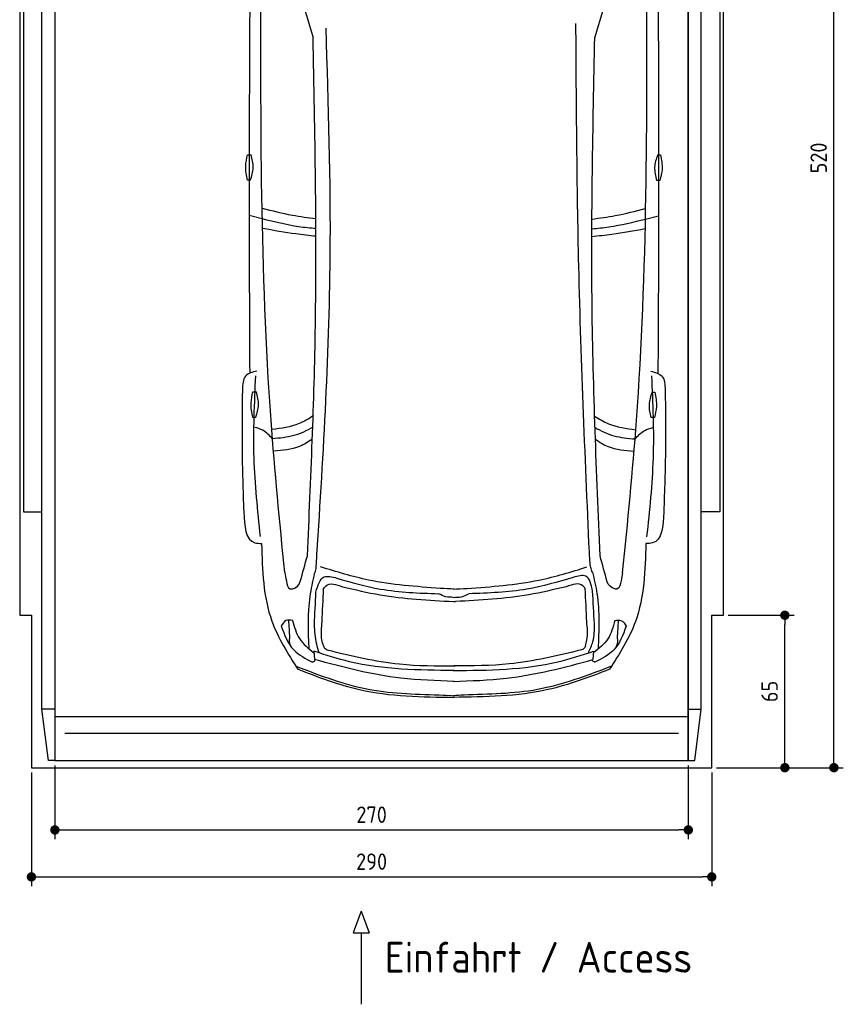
# Model space of a CAD drawing. Header units: millimetres. Extents: x -20 to 3511, y -1009 to 5673.
# Tile 1 of 3: x 0 to 3511, y -1009 to 3190. Entities that reach past the tile are written whole.
import ezdxf

# ---------------------------------------------------------------- set-up
doc = ezdxf.new("R2010")
doc.units = ezdxf.units.MM
for name, color, linetype in [('4', 3, 'Continuous'), ('5', 3, 'Continuous'), ('Car', 10, 'Continuous')]:
    doc.layers.add(name, color=color, linetype=linetype)
doc.styles.get("Standard").update_dxf_attribs({"font": 'ISOCP.SHX'})
doc.dimstyles.new('GEN-ISO', dxfattribs={"dimscale": 20, "dimtxt": 3.5, "dimasz": 2, "dimexe": 2, "dimexo": 1, "dimgap": 1.5, "dimtad": 1, "dimdec": 1, "dimdsep": 46, "dimtxsty": 'STANDARD', "dimblk": 'PUNKT', "dimcen": 2, "dimclrd": 256, "dimclre": 256, "dimclrt": 2, "dimadec": 0, "dimazin": 0, "dimtp": 0.1, "dimtm": 0.1, "dimtfac": 0.71, "dimtdec": 1, "dimtmove": 2, "dimatfit": 3, "dimldrblk": 'PUNKT', "dimfxl": 1, "dimtolj": 1, "dimarcsym": 0})

# ---------------------------------------------------------------- blocks, each defined once
blk = doc.blocks.new('PUNKT')
at = {"layer": '4', "color": 0, "linetype": 'ByBlock'}
blk.add_line((-0.5, 0), (-1, 0), dxfattribs=at)
at = {"layer": '4', "color": 0, "linetype": 'ByBlock', "const_width": 0.5}
blk.add_lwpolyline([(-0.25, 0, 1), (0.25, 0, 1)], format="xyb", close=True, dxfattribs=at)
blk = doc.blocks.new('*D4')
at = {"layer": '5', "lineweight": -2}
for p, q in [((50, -20), (50, -505.7)), ((2950, -20), (2950, -505.7)), ((90, -465.7), (2910, -465.7))]:
    blk.add_line(p, q, dxfattribs=at)
at = {"layer": 'DEFPOINTS', "color": 0}
for p in [(50, 0), (2950, 0), (2950, -465.7)]:
    blk.add_point(p, dxfattribs=at)
at = {"layer": '5', "lineweight": -2, "xscale": 40, "yscale": 40, "zscale": 40, "rotation": 180}
blk.add_blockref('PUNKT', (50, -465.7), dxfattribs=at)
at = {"layer": '5', "lineweight": -2, "xscale": 40, "yscale": 40, "zscale": 40}
blk.add_blockref('PUNKT', (2950, -465.7), dxfattribs=at)
at = {"layer": '5', "color": 2, "insert": (1500, -400.7), "char_height": 70, "attachment_point": 5}
blk.add_mtext('290', dxfattribs=at)
blk = doc.blocks.new('*D5')
at = {"layer": '5', "lineweight": -2}
for p, q in [((150, 10), (150, -305.5)), ((2850, 10), (2850, -305.5)), ((190, -265.5), (2810, -265.5))]:
    blk.add_line(p, q, dxfattribs=at)
at = {"layer": 'DEFPOINTS', "color": 0}
for p in [(150, 30), (2850, 30), (2850, -265.5)]:
    blk.add_point(p, dxfattribs=at)
at = {"layer": '5', "lineweight": -2, "xscale": 40, "yscale": 40, "zscale": 40, "rotation": 180}
blk.add_blockref('PUNKT', (150, -265.5), dxfattribs=at)
at = {"layer": '5', "lineweight": -2, "xscale": 40, "yscale": 40, "zscale": 40}
blk.add_blockref('PUNKT', (2850, -265.5), dxfattribs=at)
at = {"layer": '5', "color": 2, "insert": (1500, -200.5), "char_height": 70, "attachment_point": 5}
blk.add_mtext('270', dxfattribs=at)
blk = doc.blocks.new('*D6')
at = {"layer": '5', "lineweight": -2}
for p, q in [((3020, 5200), (3510.6, 5200)), ((3470.6, 40), (3470.6, 5160)), ((2970, 0), (3510.6, 0))]:
    blk.add_line(p, q, dxfattribs=at)
at = {"layer": 'DEFPOINTS', "color": 0}
for p in [(3000, 5200), (3470.6, 5200), (2950, 0)]:
    blk.add_point(p, dxfattribs=at)
at = {"layer": '5', "lineweight": -2, "xscale": 40, "yscale": 40, "zscale": 40}
for p, rotation in [((3470.6, 5200), 90), ((3470.6, 0), 270)]:
    blk.add_blockref('PUNKT', p, dxfattribs=dict(at, rotation=rotation))
at = {"layer": '5', "color": 2, "insert": (3405.6, 2600), "char_height": 70, "attachment_point": 5, "rotation": 90}
blk.add_mtext('\\A1;520', dxfattribs=at)
blk = doc.blocks.new('*D7')
at = {"layer": '5', "lineweight": -2}
for p, q in [((3020, 650), (3301.5, 650)), ((3261.5, 40), (3261.5, 610)), ((2970, 0), (3301.5, 0))]:
    blk.add_line(p, q, dxfattribs=at)
at = {"layer": 'DEFPOINTS', "color": 0}
for p in [(3000, 650), (3261.5, 650), (2950, 0)]:
    blk.add_point(p, dxfattribs=at)
at = {"layer": '5', "lineweight": -2, "xscale": 40, "yscale": 40, "zscale": 40}
for p, rotation in [((3261.5, 650), 90), ((3261.5, 0), 270)]:
    blk.add_blockref('PUNKT', p, dxfattribs=dict(at, rotation=rotation))
at = {"layer": '5', "color": 2, "insert": (3196.5, 325), "char_height": 70, "attachment_point": 5, "rotation": 90}
blk.add_mtext('\\A1;65', dxfattribs=at)

msp = doc.modelspace()

# ---------------------------------------------------------------- linework, layer by layer
for p, q in [((122.5, 30), (95, 250)), ((150, 250), (95, 250)), ((150, 218), (2850, 218)), ((2850, 250), (2905, 250)), ((2877.5, 30), (2905, 250)), ((1455.61, -611.7), (1421.1, -704.41)), ((1455.61, -611.7), (1490.11, -704.41)), ((1421.1, -704.41), (1490.11, -704.41)), ((1455.61, -704.41), (1455.61, -1009.04))]:
    msp.add_line(p, q)
msp.add_lwpolyline([(3000, 5200), (2950, 5200), (2950, 5200), (50, 5200), (50, 5200), (0, 5200), (0, 650), (50, 650), (50, 0), (2950, 0), (2950, 650), (3000, 650)], close=True)
for points in [[(95, 5174.91), (150, 5174.91), (150, 30), (122.5, 30)], [(95, 250), (95, 5174.91)], [(150, 30), (2850, 30), (2850, 5174.91)], [(150, 5174.91), (150, 30)], [(2905, 5174.91), (2850, 5174.91), (2850, 30), (2877.5, 30)], [(2905, 250), (2905, 5174.91)], [(95, 3799.63), (16, 3799.63), (16, 1091.5), (95, 1091.5)], [(2905, 3799.63), (2984, 3799.63), (2984, 1091.5), (2905, 1091.5)], [(2807.98, 146.19), (1700, 146.19), (192.02, 146.19)]]:
    msp.add_lwpolyline(points)
at = {"layer": 'Car'}
for p, q in [((1033.91, 2340.1), (978.13, 2354.08)), ((2667.37, 2339.4), (2723.16, 2353.34)), ((1253.76, 496.87), (1256.92, 461.15)), ((2445.96, 496.36), (2442.77, 460.64))]:
    msp.add_line(p, q, dxfattribs=at)
for points in [[(971.3, 2613.47), (986.28, 2613.47)], [(2718.82, 2613.01), (2731.76, 2612.77)], [(983.65, 2504.91), (970.72, 2504.91)], [(2729.13, 2504.24), (2714.15, 2504.52)], [(994.2, 1602.53), (1009.18, 1602.53)], [(2695.04, 1601.34), (2707.97, 1601.1)], [(1006.56, 1493.97), (993.62, 1493.97)], [(2705.34, 1492.57), (2690.36, 1492.85)]]:
    msp.add_lwpolyline(points, dxfattribs=at)
for centre, start, end in [((-4708.33, 1413.49), 15.945352, 19.596216), ((8408.82, 1407.93), 160.355167, 164.006031)]:
    msp.add_arc(centre, 6197.21, start, end, dxfattribs=at)
for points, knots in [([(981.07, 3377.59), (979.26, 3032.87), (976.93, 2465.27), (979.24, 1897.69), (980.45, 1681.9)], [30.2317921, 30.2317921, 30.2317921, 30.2317921, 135.7738464, 200.5104278, 200.5104278, 200.5104278, 200.5104278]), ([(1129.89, 832.12), (1108.57, 1048.4), (1024.58, 1900.51), (1027.06, 2757.46), (1028.91, 3396.9)], [0, 0, 0, 0, 651.7606985, 2567.8765597, 2567.8765597, 2567.8765597, 2567.8765597]), ([(2570.11, 831.51), (2591.62, 1047.77), (2676.33, 1899.81), (2674.58, 2756.76), (2673.27, 3396.21)], [0, 0, 0, 0, 651.7606985, 2567.8765597, 2567.8765597, 2567.8765597, 2567.8765597]), ([(2721.09, 3377.58), (2722.62, 3027.89), (2724.45, 2462.41), (2721.67, 1896.95), (2720.27, 1681.16)], [30.8675023, 30.8675023, 30.8675023, 30.8675023, 135.7738464, 200.5104278, 200.5104278, 200.5104278, 200.5104278]), ([(1264.54, 867.97), (1292.2, 1304.87), (1340.39, 2066.18), (1316.07, 2828.46), (1305.7, 3153.28)], [0, 0, 0, 0, 1312.3473022, 2286.8098626, 2286.8098626, 2286.8098626, 2286.8098626]), ([(2430.11, 879.74), (2411.5, 1299.36), (2377.6, 2063.7), (2373.02, 2828.76), (2370.95, 3173.81)], [0, 0, 0, 0, 1259.9414447, 2295.0149605, 2295.0149605, 2295.0149605, 2295.0149605]), ([(1226.47, 903.88), (1240.93, 1231.12), (1273.51, 1968.16), (1258.68, 2705.83), (1250.44, 3115.99)], [0, 0, 0, 0, 982.4163999, 2212.7413199, 2212.7413199, 2212.7413199, 2212.7413199]), ([(2473.6, 903.35), (2458.81, 1258.36), (2428.12, 1995.48), (2443.52, 2733.1), (2451.51, 3115.48)], [0, 0, 0, 0, 1065.6485601, 2212.7195413, 2212.7195413, 2212.7195413, 2212.7195413]), ([(970.72, 2504.91), (966.68, 2525.38), (959.51, 2561.73), (967.71, 2597.74), (971.3, 2613.47)], [0, 0, 0, 0, 61.7022745, 109.6273698, 109.6273698, 109.6273698, 109.6273698]), ([(983.65, 2504.91), (989.07, 2522.57), (1000.08, 2558.49), (990.93, 2594.94), (986.28, 2613.47)], [0, 0, 0, 0, 54.314538, 110.4477452, 110.4477452, 110.4477452, 110.4477452]), ([(2718.82, 2613.01), (2713.08, 2595.46), (2701.39, 2559.76), (2709.85, 2523.13), (2714.15, 2504.52)], [0, 0, 0, 0, 54.314538, 110.4477452, 110.4477452, 110.4477452, 110.4477452]), ([(2731.76, 2612.77), (2735.41, 2592.23), (2741.89, 2555.74), (2733.01, 2519.9), (2729.13, 2504.24)], [0, 0, 0, 0, 61.7022745, 109.6273698, 109.6273698, 109.6273698, 109.6273698]), ([(1262.15, 2340.12), (1228.86, 2344.02), (1151.61, 2354.6), (1076, 2374.13), (1035.12, 2384.16)], [6.4329915, 6.4329915, 6.4329915, 6.4329915, 16.5424251, 29.8301072, 29.8301072, 29.8301072, 29.8301072]), ([(2439.35, 2339.64), (2472.57, 2343.51), (2549.76, 2354.02), (2625.32, 2373.48), (2666.24, 2384.01)], [6.4540006, 6.4540006, 6.4540006, 6.4540006, 16.5424251, 29.8301072, 29.8301072, 29.8301072, 29.8301072]), ([(1262.57, 2298.68), (1238.26, 2300.64), (1161.14, 2308.51), (1085.67, 2327.25), (1033.91, 2340.1)], [6.5564591, 6.5564591, 6.5564591, 6.5564591, 13.8699149, 29.8274463, 29.8274463, 29.8274463, 29.8274463]), ([(2438.92, 2298.2), (2463.15, 2300.14), (2540.2, 2307.94), (2615.61, 2326.6), (2667.37, 2339.4)], [6.5803524, 6.5803524, 6.5803524, 6.5803524, 13.8699149, 29.8274463, 29.8274463, 29.8274463, 29.8274463]), ([(1262.58, 2265.84), (1234.18, 2268.73), (1157.84, 2277.34), (1082.19, 2291.02), (1036.53, 2299.28)], [6.6327441, 6.6327441, 6.6327441, 6.6327441, 15.2289071, 29.6828472, 29.6828472, 29.6828472, 29.6828472]), ([(2438.91, 2265.37), (2467.22, 2268.23), (2543.48, 2276.77), (2619.05, 2290.37), (2664.72, 2298.59)], [6.6592474, 6.6592474, 6.6592474, 6.6592474, 15.2289071, 29.6828472, 29.6828472, 29.6828472, 29.6828472]), ([(1010.88, 1691.5), (991.94, 1686.55), (951.77, 1676.05), (950.19, 1634.01), (949.35, 1611.79)], [0, 0, 0, 0, 52.9773642, 112.3150444, 112.3150444, 112.3150444, 112.3150444]), ([(2689.85, 1690.79), (2708.79, 1685.82), (2748.95, 1675.29), (2750.5, 1633.24), (2751.31, 1611.03)], [0, 0, 0, 0, 52.9773642, 112.3150444, 112.3150444, 112.3150444, 112.3150444]), ([(1026.26, 985.16), (1014.51, 1096.93), (990.5, 1325.19), (1000.97, 1554.49), (1006.31, 1671.51)], [0, 0, 0, 0, 336.6348432, 687.5082416, 687.5082416, 687.5082416, 687.5082416]), ([(2673.87, 984.46), (2685.72, 1096.22), (2709.92, 1324.46), (2699.65, 1553.77), (2694.41, 1670.8)], [0, 0, 0, 0, 336.6348432, 687.5082416, 687.5082416, 687.5082416, 687.5082416]), ([(949.35, 1611.79), (948.22, 1529.1), (945.85, 1355.57), (951.77, 1182.12), (954.87, 1091.32)], [0, 0, 0, 0, 248.0557509, 520.5632768, 520.5632768, 520.5632768, 520.5632768]), ([(993.62, 1493.97), (989.59, 1514.43), (982.42, 1550.79), (990.62, 1586.79), (994.2, 1602.53)], [0, 0, 0, 0, 61.7022745, 109.6273698, 109.6273698, 109.6273698, 109.6273698]), ([(1006.56, 1493.97), (1011.97, 1511.63), (1022.98, 1547.54), (1013.83, 1584), (1009.18, 1602.53)], [0, 0, 0, 0, 54.314538, 110.4477452, 110.4477452, 110.4477452, 110.4477452]), ([(2695.04, 1601.34), (2689.29, 1583.79), (2677.6, 1548.09), (2686.06, 1511.47), (2690.36, 1492.85)], [0, 0, 0, 0, 54.314538, 110.4477452, 110.4477452, 110.4477452, 110.4477452]), ([(2707.97, 1601.1), (2711.62, 1580.56), (2718.1, 1544.08), (2709.22, 1508.24), (2705.34, 1492.57)], [0, 0, 0, 0, 61.7022745, 109.6273698, 109.6273698, 109.6273698, 109.6273698]), ([(2751.31, 1611.03), (2752.38, 1528.34), (2754.6, 1354.8), (2748.53, 1181.36), (2745.35, 1090.57)], [0, 0, 0, 0, 248.0557509, 520.5632768, 520.5632768, 520.5632768, 520.5632768]), ([(1250.73, 1500.31), (1231.76, 1487.26), (1178, 1455.83), (1114.67, 1446.98), (1074.94, 1441.42)], [7.4489286, 7.4489286, 7.4489286, 7.4489286, 14.3334492, 26.2908128, 26.2908128, 26.2908128, 26.2908128]), ([(2450.65, 1499.24), (2469.37, 1486.41), (2522.86, 1455.21), (2585.86, 1446.35), (2625.59, 1440.77)], [7.5476492, 7.5476492, 7.5476492, 7.5476492, 14.3334492, 26.2908128, 26.2908128, 26.2908128, 26.2908128]), ([(1077.48, 1402.43), (1064.83, 1416.27), (1043.69, 1439.4), (1013.81, 1447.74), (1001.81, 1451.09)], [0, 0, 0, 0, 54.7652891, 91.527008, 91.527008, 91.527008, 91.527008]), ([(1249.07, 1451.98), (1223.06, 1436.77), (1169.06, 1410.4), (1108.22, 1405.11), (1077.48, 1402.43)], [6.4830652, 6.4830652, 6.4830652, 6.4830652, 15.4380648, 24.5854757, 24.5854757, 24.5854757, 24.5854757]), ([(2452.24, 1451.02), (2477.99, 1435.98), (2531.73, 1409.8), (2592.27, 1404.48), (2623.01, 1401.78)], [6.572602, 6.572602, 6.572602, 6.572602, 15.4380648, 24.5854757, 24.5854757, 24.5854757, 24.5854757]), ([(2623.01, 1401.78), (2635.67, 1415.6), (2656.85, 1438.74), (2686.77, 1447.05), (2698.81, 1450.39)], [0, 0, 0, 0, 54.7652891, 91.6139456, 91.6139456, 91.6139456, 91.6139456]), ([(1247.26, 1401.94), (1229.9, 1388.97), (1180.34, 1358.24), (1120.01, 1353.11), (1083.18, 1349.97)], [6.8005863, 6.8005863, 6.8005863, 6.8005863, 13.2652487, 24.5027164, 24.5027164, 24.5027164, 24.5027164]), ([(2453.97, 1400.88), (2471.09, 1388.12), (2520.42, 1357.65), (2580.44, 1352.49), (2617.26, 1349.32)], [6.8925435, 6.8925435, 6.8925435, 6.8925435, 13.2652487, 24.5027164, 24.5027164, 24.5027164, 24.5027164]), ([(954.87, 1091.32), (958.01, 1030.61), (961.77, 957.67), (1021.04, 956.41), (1030.98, 956.2)], [0, 0, 0, 0, 140.8501313, 169.2357956, 169.2357956, 169.2357956, 169.2357956]), ([(2745.35, 1090.57), (2742.17, 1029.86), (2738.34, 956.91), (2679.07, 955.71), (2669.13, 955.51)], [0, 0, 0, 0, 140.8501313, 169.2357956, 169.2357956, 169.2357956, 169.2357956]), ([(1030.98, 956.2), (1034.35, 842.01), (1040.06, 648.49), (1142.97, 486.42), (1185.16, 419.98)], [0, 0, 0, 0, 334.5299302, 566.9211042, 566.9211042, 566.9211042, 566.9211042]), ([(2669.13, 955.51), (2665.66, 841.32), (2659.79, 647.8), (2556.74, 485.82), (2514.5, 419.42)], [0, 0, 0, 0, 334.5299302, 566.9211042, 566.9211042, 566.9211042, 566.9211042]), ([(1254.52, 823.06), (1257.43, 829.76), (1263.64, 844.06), (1264.23, 859.67), (1264.54, 867.97)], [0, 0, 0, 0, 21.7116078, 46.3741342, 46.3741342, 46.3741342, 46.3741342]), ([(1792.92, 764.71), (1689.92, 772.01), (1516.11, 784.33), (1349.83, 835.44), (1282.09, 856.27)], [0, 0, 0, 0, 308.4084916, 520.4149112, 520.4149112, 520.4149112, 520.4149112]), ([(1907.03, 764.66), (2010.04, 771.88), (2183.85, 784.05), (2350.18, 835.02), (2417.93, 855.78)], [0, 0, 0, 0, 308.4084916, 520.4149112, 520.4149112, 520.4149112, 520.4149112]), ([(2441.41, 833.58), (2438.5, 840.28), (2432.29, 854.58), (2431.71, 870.19), (2431.4, 878.49)], [0, 0, 0, 0, 21.7116078, 46.3741342, 46.3741342, 46.3741342, 46.3741342]), ([(1129.89, 832.12), (1132.2, 821.23), (1136.97, 798.77), (1141.59, 763.96), (1155.48, 762.22), (1156.54, 762.08)], [0, 0, 0, 0, 35.9193016, 74.0315567, 77.2045762, 77.2045762, 77.2045762, 77.2045762]), ([(1254.52, 823.06), (1247.83, 792.25), (1225.36, 688.81), (1229.37, 582.58), (1232.19, 508)], [0, 0, 0, 0, 94.3661929, 316.7820175, 316.7820175, 316.7820175, 316.7820175]), ([(1262.6, 748.95), (1270.62, 777.28), (1284.55, 826.51), (1331.51, 813.76), (1351.45, 808.34)], [0, 0, 0, 0, 73.3528982, 127.4419101, 127.4419101, 127.4419101, 127.4419101]), ([(1351.45, 808.34), (1413.15, 790.56), (1554.7, 749.75), (1702.13, 744.68), (1785.29, 741.81)], [0, 0, 0, 0, 191.9523943, 440.3789719, 440.3789719, 440.3789719, 440.3789719]), ([(2359.37, 811.45), (2294.09, 792.27), (2149.05, 749.65), (1997.81, 744.56), (1914.64, 741.76)], [0, 0, 0, 0, 203.3167496, 451.7433273, 451.7433273, 451.7433273, 451.7433273]), ([(2441.9, 752.75), (2436.18, 780.61), (2426.05, 830.03), (2379.62, 817.09), (2359.37, 811.45)], [0, 0, 0, 0, 69.9189569, 124.0079688, 124.0079688, 124.0079688, 124.0079688]), ([(2441.41, 833.58), (2448.58, 803.42), (2474.1, 696.07), (2468.93, 585.23), (2465.21, 505.54)], [0, 0, 0, 0, 92.7539019, 330.0762262, 330.0762262, 330.0762262, 330.0762262]), ([(2570.11, 831.51), (2567.79, 820.62), (2563.01, 798.17), (2558.35, 763.36), (2544.47, 761.63), (2543.4, 761.5)], [0, 0, 0, 0, 35.9193016, 74.0315567, 77.2045762, 77.2045762, 77.2045762, 77.2045762]), ([(1156.54, 762.08), (1159, 762.31), (1176.04, 763.9), (1191.72, 779.29), (1195.73, 793.39)], [0, 0, 0, 0, 7.4004634, 51.3852849, 51.3852849, 51.3852849, 51.3852849]), ([(1295.08, 762.94), (1298.39, 767.69), (1315.74, 792.6), (1349.15, 781.14), (1376.18, 771.86)], [0, 0, 0, 0, 16.6701507, 87.364183, 87.364183, 87.364183, 87.364183]), ([(1376.18, 771.86), (1429.29, 759.22), (1584.35, 722.29), (1743.8, 713.9), (1848.63, 708.39)], [0, 0, 0, 0, 163.5558249, 477.487186, 477.487186, 477.487186, 477.487186]), ([(2329.83, 771.83), (2276.72, 759.18), (2121.65, 722.26), (1962.21, 713.87), (1857.37, 708.36)], [0, 0, 0, 0, 163.5558249, 477.487186, 477.487186, 477.487186, 477.487186]), ([(2410.93, 762.91), (2407.62, 767.66), (2390.26, 792.57), (2356.86, 781.1), (2329.83, 771.83)], [0, 0, 0, 0, 16.6701507, 87.364183, 87.364183, 87.364183, 87.364183]), ([(2543.4, 761.5), (2540.95, 761.73), (2523.9, 763.33), (2508.24, 778.73), (2504.25, 792.84)], [0, 0, 0, 0, 7.4004634, 51.3852849, 51.3852849, 51.3852849, 51.3852849]), ([(1847.95, 726.37), (1837.31, 726.6), (1815.3, 727.08), (1795.51, 736.8), (1785.29, 741.81)], [0, 0, 0, 0, 31.5287308, 65.2345566, 65.2345566, 65.2345566, 65.2345566]), ([(1847.95, 726.37), (1859.97, 726.42), (1883.38, 726.52), (1904.4, 736.77), (1914.64, 741.76)], [0, 0, 0, 0, 35.5209949, 69.2268207, 69.2268207, 69.2268207, 69.2268207]), ([(1848.63, 708.39), (1850.04, 708.3), (1852.97, 708.12), (1855.9, 708.27), (1857.42, 708.35)], [0, 0, 0, 0, 4.2354612, 8.799002, 8.799002, 8.799002, 8.799002]), ([(1163.57, 628.19), (1153.16, 629.63), (1131.57, 632.6), (1120.56, 613.62), (1114.86, 603.8)], [0, 0, 0, 0, 28.7971578, 59.6786004, 59.6786004, 59.6786004, 59.6786004]), ([(2536.26, 627.61), (2546.68, 629.04), (2568.26, 631.99), (2579.26, 613), (2584.95, 603.17)], [0, 0, 0, 0, 28.7971578, 59.6786004, 59.6786004, 59.6786004, 59.6786004]), ([(1114.59, 603.8), (1128.48, 566.3), (1153.85, 497.81), (1218.54, 465.25), (1247.8, 450.52)], [0, 0, 0, 0, 114.9227222, 209.8813192, 209.8813192, 209.8813192, 209.8813192]), ([(1163.3, 628.19), (1170.59, 600.57), (1185.4, 544.4), (1231.12, 508.46), (1254.35, 490.2)], [0, 0, 0, 0, 83.3085317, 169.4021322, 169.4021322, 169.4021322, 169.4021322]), ([(1275.84, 489.72), (1272.23, 502.04), (1260.79, 541.13), (1258.05, 581.89), (1256.18, 609.81)], [0, 0, 0, 0, 38.4485853, 121.967316, 121.967316, 121.967316, 121.967316]), ([(1294.95, 518.96), (1292.48, 527.5), (1282.77, 561.05), (1286.39, 596.22), (1289.08, 622.44)], [0, 0, 0, 0, 26.5229591, 104.3043282, 104.3043282, 104.3043282, 104.3043282]), ([(2411.05, 518.93), (2413.52, 527.46), (2423.23, 561.02), (2419.62, 596.19), (2416.92, 622.41)], [0, 0, 0, 0, 26.5229591, 104.3043282, 104.3043282, 104.3043282, 104.3043282]), ([(2423.87, 489.23), (2431.24, 504.98), (2449.69, 544.45), (2449.84, 588.29), (2449.93, 614.63)], [0, 0, 0, 0, 51.6452018, 129.3985424, 129.3985424, 129.3985424, 129.3985424]), ([(2536.53, 627.61), (2529.22, 599.99), (2514.37, 543.84), (2468.61, 507.94), (2445.36, 489.69)], [0, 0, 0, 0, 83.3085317, 169.4021322, 169.4021322, 169.4021322, 169.4021322]), ([(2585.22, 603.17), (2571.3, 565.68), (2545.87, 497.22), (2481.16, 464.71), (2451.88, 450.01)], [0, 0, 0, 0, 114.9227222, 209.8813192, 209.8813192, 209.8813192, 209.8813192]), ([(1159.37, 512.04), (1153.29, 523.95), (1146.21, 537.83), (1151.91, 551.61), (1151.84, 553.64)], [0, 0, 0, 0, 36.727695, 42.8141747, 42.8141747, 42.8141747, 42.8141747]), ([(2540.36, 511.46), (2546.45, 523.36), (2553.55, 537.24), (2547.86, 551.02), (2547.93, 553.05)], [0, 0, 0, 0, 36.727695, 42.8141747, 42.8141747, 42.8141747, 42.8141747]), ([(1294.95, 518.96), (1296.7, 514.75), (1299.81, 507.22), (1307.17, 503.94), (1310.41, 502.49)], [0, 0, 0, 0, 13.0792045, 23.3644838, 23.3644838, 23.3644838, 23.3644838]), ([(2411.05, 518.93), (2409.32, 514.69), (2406.11, 506.88), (2398.31, 503.83), (2394.74, 502.43)], [0, 0, 0, 0, 13.0792045, 24.1213189, 24.1213189, 24.1213189, 24.1213189]), ([(1852.31, 414.16), (1701.45, 415.74), (1497.15, 417.88), (1304.23, 480.49), (1253.76, 496.87)], [0, 0, 0, 0, 447.9720977, 606.6542832, 606.6542832, 606.6542832, 606.6542832]), ([(1310.41, 502.49), (1412.65, 477.66), (1591.76, 434.15), (1775.84, 434.52), (1854.86, 434.68)], [0, 0, 0, 0, 314.1417423, 550.3890647, 550.3890647, 550.3890647, 550.3890647]), ([(1847.34, 414.16), (1998.2, 415.62), (2202.5, 417.59), (2395.48, 480.03), (2445.96, 496.36)], [0, 0, 0, 0, 447.9720977, 606.6542832, 606.6542832, 606.6542832, 606.6542832]), ([(2394.74, 502.43), (2292.51, 477.6), (2113.39, 434.09), (1929.31, 434.46), (1850.3, 434.62)], [0, 0, 0, 0, 314.1417423, 550.3890647, 550.3890647, 550.3890647, 550.3890647]), ([(1176.64, 433.41), (1280.52, 393.37), (1482.98, 315.36), (1716.68, 313.67), (1836.79, 307.78), (1852.33, 307.02)], [0, 0, 0, 0, 331.1714641, 645.410319, 692.1255262, 692.1255262, 692.1255262, 692.1255262]), ([(1185.16, 419.98), (1271.82, 386.77), (1485.69, 304.82), (1715.59, 301.64), (1852.33, 299.74)], [0, 0, 0, 0, 276.566847, 682.5008625, 682.5008625, 682.5008625, 682.5008625]), ([(1247.8, 450.52), (1249.1, 450.66), (1254.62, 451.26), (1257.68, 456.39), (1260.01, 460.31)], [0, 0, 0, 0, 3.8211786, 16.2467831, 16.2467831, 16.2467831, 16.2467831]), ([(1852.32, 368.18), (1776.18, 370.56), (1574.28, 376.88), (1378.61, 427.96), (1256.92, 461.15)], [0, 0, 0, 0, 22.79473, 60.4405335, 60.4405335, 60.4405335, 60.4405335]), ([(2523.03, 432.83), (2419.11, 392.89), (2216.59, 315.04), (1982.89, 313.55), (1862.77, 307.77), (1847.23, 307.02)], [0, 0, 0, 0, 331.1714641, 645.410319, 692.1255262, 692.1255262, 692.1255262, 692.1255262]), ([(1847.29, 368.18), (1923.44, 370.5), (2125.34, 376.65), (2321.05, 427.56), (2442.77, 460.64)], [0, 0, 0, 0, 22.79473, 60.4405335, 60.4405335, 60.4405335, 60.4405335]), ([(2451.88, 450.01), (2450.58, 450.15), (2445.06, 450.76), (2442.01, 455.89), (2439.68, 459.81)], [0, 0, 0, 0, 3.8211786, 16.2467831, 16.2467831, 16.2467831, 16.2467831]), ([(2514.5, 419.42), (2427.8, 386.28), (2213.87, 304.52), (1983.96, 301.52), (1847.22, 299.75)], [0, 0, 0, 0, 276.566847, 682.5008625, 682.5008625, 682.5008625, 682.5008625])]:
    msp.add_open_spline(points, degree=3, knots=knots, dxfattribs=at)
for points in [[(1195.73, 793.39), (1205.97, 830.22), (1216.22, 867.05), (1226.47, 903.88)], [(2504.25, 792.84), (2494.03, 829.68), (2483.81, 866.52), (2473.6, 903.35)], [(1289.08, 622.44), (1291.08, 669.28), (1293.08, 716.11), (1295.08, 762.94)], [(1852.26, 761.29), (1832.48, 762.43), (1812.7, 763.57), (1792.92, 764.71)], [(1847.69, 761.29), (1867.47, 762.41), (1887.25, 763.54), (1907.03, 764.66)], [(2416.92, 622.41), (2414.93, 669.24), (2412.93, 716.08), (2410.93, 762.91)], [(1256.18, 609.81), (1258.32, 656.19), (1260.46, 702.57), (1262.6, 748.95)], [(2449.93, 614.63), (2447.25, 660.67), (2444.58, 706.71), (2441.9, 752.75)], [(1151.84, 553.64), (1150.2, 579), (1148.56, 604.36), (1146.92, 629.71)], [(2547.93, 553.05), (2549.59, 578.4), (2551.25, 603.76), (2552.92, 629.12)]]:
    msp.add_open_spline(points, degree=3, dxfattribs=at)

# ---------------------------------------------------------------- texts
msp.add_text('Einfahrt / Access', height=131.25).set_placement((1556.02, -873.98))

# ---------------------------------------------------------------- dimensions: what is measured, and where the dimension line sits
at = {"layer": '5'}
for base, p2, picture, middle in [((3470.6, 5200), (3000, 5200), '*D6', (3405.6, 2600)), ((3261.5, 650), (3000, 650), '*D7', (3196.5, 325))]:
    dim = msp.add_linear_dim(base=base, p1=(2950, 0), p2=p2, angle=270, dimstyle='GEN-ISO', override={"dimlfac": 0.1}, dxfattribs=at)
    dim.commit()
    dim.dimension.update_dxf_attribs({"geometry": picture, "text_midpoint": middle})
for base, p1, p2, picture, middle in [((2950, -465.66), (50, 0), (2950, 0), '*D4', (1500, -400.65)), ((2850, -265.52), (150, 30), (2850, 30), '*D5', (1500, -200.51))]:
    dim = msp.add_linear_dim(base=base, p1=p1, p2=p2, dimstyle='GEN-ISO', override={"dimlfac": 0.1, "dimtolj": 0}, dxfattribs=at)
    dim.commit()
    dim.dimension.update_dxf_attribs({"geometry": picture, "text_midpoint": middle})

doc.saveas('drawing.dxf')
